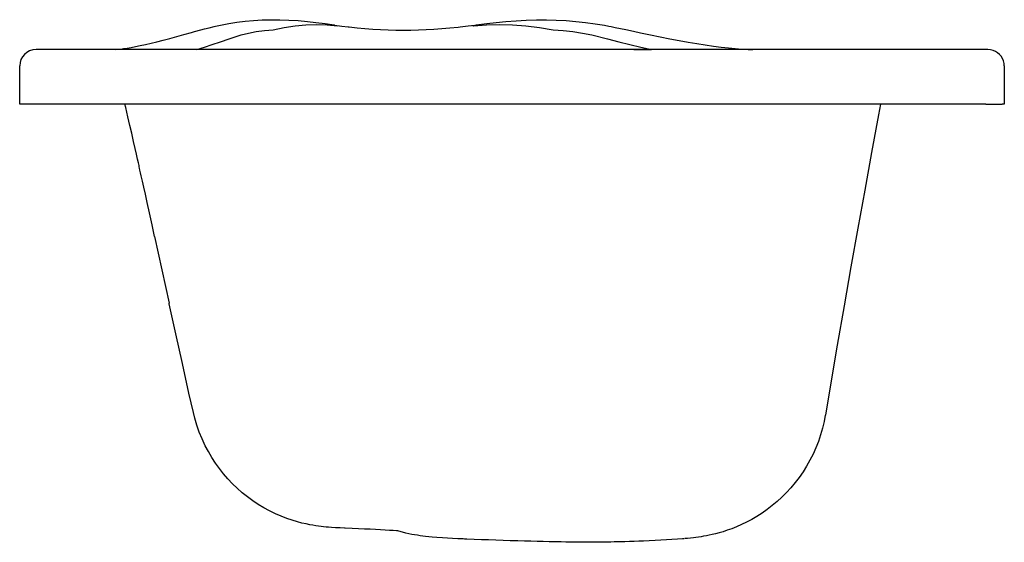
# Model space of a CAD drawing. Extents: x -0.452 to 0.452, y 0 to 0.48.
import ezdxf

# ---------------------------------------------------------------- set-up
doc = ezdxf.new("R2010")
doc.units = 0
doc.header["$MEASUREMENT"] = 0
doc.layers.add('BLOCKS', color=3, linetype='CONTINUOUS')

msp = doc.modelspace()

# ---------------------------------------------------------------- linework, layer by layer
at = {"layer": 'BLOCKS', "linetype": 'Continuous'}
for p, q in [((-0.25989, 0.46199), (-0.24871, 0.46555)), ((0.07327, 0.46555), (0.08777, 0.46199)), ((-0.41889, 0.45214), (-0.43719, 0.45214)), ((0.07514, 0.45214), (-0.41889, 0.45214)), ((0.43522, 0.45214), (0.07514, 0.45214)), ((0.1119, 0.45214), (0.12808, 0.45214)), ((0.43719, 0.45214), (0.43522, 0.45214)), ((-0.45219, 0.40214), (-0.45219, 0.43714)), ((0.45219, 0.43714), (0.45219, 0.40214)), ((-0.43375, 0.40214), (-0.45219, 0.40214)), ((0.07512, 0.40214), (-0.43375, 0.40214)), ((0.4352, 0.40214), (0.07512, 0.40214)), ((0.4352, 0.40214), (0.45022, 0.40214)), ((0.45219, 0.40214), (0.45022, 0.40214)), ((-0.32825, 0.28051), (-0.315, 0.2192))]:
    msp.add_line(p, q, dxfattribs=at)
at = {"layer": 'BLOCKS', "linetype": 'Continuous', "flags": 128}
for points in [[(-0.27231, 0.47359), (-0.26768, 0.47469), (-0.26022, 0.47615), (-0.25267, 0.47735), (-0.24506, 0.47828), (-0.23742, 0.47895), (-0.22955, 0.47938), (-0.22146, 0.47957), (-0.21322, 0.47951), (-0.20486, 0.47922), (-0.19641, 0.47869), (-0.18786, 0.47795), (-0.18031, 0.47713), (-0.17163, 0.476), (-0.1633, 0.47474), (-0.16293, 0.47468)], [(-0.03412, 0.47467), (-0.03296, 0.47485), (-0.02322, 0.47614), (-0.01454, 0.47713), (-0.00553, 0.47797), (0.00383, 0.47865), (0.01314, 0.47912), (0.02239, 0.47936), (0.03157, 0.47938), (0.04069, 0.47917), (0.04974, 0.47871), (0.05873, 0.47801), (0.06758, 0.47707), (0.07625, 0.47589), (0.08489, 0.47446), (0.08902, 0.47365)], [(-0.29158, 0.46859), (-0.29037, 0.46893), (-0.28248, 0.47106), (-0.27811, 0.47218)], [(-0.27812, 0.47219), (-0.27344, 0.47337), (-0.27234, 0.47364)], [(-0.24871, 0.46555), (-0.24213, 0.46727), (-0.23509, 0.46864), (-0.22746, 0.46967), (-0.2194, 0.47034)], [(-0.2194, 0.47034), (-0.20915, 0.47231), (-0.19915, 0.47378), (-0.18936, 0.47472), (-0.17956, 0.47508), (-0.16984, 0.47484), (-0.16017, 0.47399)], [(-0.16293, 0.47468), (-0.1563, 0.47373), (-0.15035, 0.47296)], [(-0.15032, 0.47297), (-0.14961, 0.47288), (-0.14233, 0.47207), (-0.1351, 0.47139), (-0.1279, 0.47086), (-0.12076, 0.47045), (-0.11368, 0.47016), (-0.10667, 0.46999), (-0.09972, 0.46994), (-0.09287, 0.47001), (-0.08595, 0.47018), (-0.07891, 0.47046), (-0.07173, 0.47085), (-0.06443, 0.47137), (-0.05699, 0.47202), (-0.04944, 0.47279), (-0.0476, 0.47301)], [(-0.0476, 0.47304), (-0.04027, 0.47393), (-0.03412, 0.47467)], [(-0.03538, 0.474), (-0.03578, 0.47395), (-0.03589, 0.47394)], [(-0.03589, 0.47394), (-0.03579, 0.47395), (-0.03541, 0.47399)], [(-0.03541, 0.47399), (-0.0235, 0.47483), (-0.01156, 0.47509), (0.00045, 0.47475), (0.01276, 0.47382), (0.02521, 0.47234), (0.0378, 0.47034)], [(-0.03538, 0.474), (-0.03538, 0.474), (-0.03539, 0.474), (-0.03539, 0.47399), (-0.0354, 0.47399), (-0.0354, 0.47399), (-0.0354, 0.47399), (-0.03541, 0.47399), (-0.03541, 0.47399)], [(0.0378, 0.47034), (0.04703, 0.46969), (0.05599, 0.46869), (0.06481, 0.4673), (0.07327, 0.46555)], [(0.08903, 0.47369), (0.09108, 0.47329), (0.09474, 0.47255)], [(0.09476, 0.47255), (0.10455, 0.47052), (0.11145, 0.46903)], [(-0.36389, 0.45228), (-0.36227, 0.45239), (-0.35968, 0.45265), (-0.35674, 0.45302), (-0.35344, 0.45351), (-0.34978, 0.45413), (-0.34576, 0.45489), (-0.34139, 0.45578), (-0.33666, 0.45682), (-0.33158, 0.458), (-0.32617, 0.45932), (-0.32041, 0.46078), (-0.31434, 0.46237), (-0.30795, 0.46408), (-0.30129, 0.46591), (-0.29442, 0.46783), (-0.29162, 0.46861)], [(-0.28949, 0.45214), (-0.28254, 0.45438), (-0.27529, 0.45678), (-0.26773, 0.45933), (-0.25989, 0.46199)], [(0.08777, 0.46199), (0.09816, 0.45934), (0.10833, 0.4568), (0.11832, 0.45439), (0.12808, 0.45214)], [(0.11149, 0.46906), (0.11804, 0.46763), (0.12715, 0.4657), (0.13608, 0.46386), (0.14498, 0.46209), (0.15355, 0.46047), (0.16185, 0.45898), (0.16985, 0.45763), (0.17755, 0.45642), (0.18494, 0.45536), (0.19199, 0.45446), (0.19871, 0.4537), (0.20509, 0.4531), (0.21112, 0.45264), (0.21679, 0.45234), (0.22121, 0.4522)], [(0.45219, 0.43714), (0.452, 0.43948), (0.45145, 0.44177), (0.45055, 0.44395), (0.44932, 0.44595), (0.44779, 0.44774), (0.446, 0.44927), (0.444, 0.4505), (0.44182, 0.4514), (0.43953, 0.45195), (0.43719, 0.45214)], [(-0.32825, 0.28051), (-0.33058, 0.29117), (-0.33297, 0.30211), (-0.33511, 0.31182), (-0.33676, 0.3193), (-0.33821, 0.32583), (-0.33944, 0.33141), (-0.34048, 0.33605), (-0.34115, 0.33907), (-0.34169, 0.34149), (-0.34209, 0.3433), (-0.34236, 0.3445), (-0.34259, 0.34553), (-0.34315, 0.34803), (-0.34393, 0.35151), (-0.34493, 0.35597), (-0.34616, 0.36141), (-0.34761, 0.36784), (-0.3493, 0.37526), (-0.35093, 0.38241), (-0.35274, 0.39029), (-0.35473, 0.3989), (-0.35549, 0.40214)], [(0.33856, 0.40214), (0.33667, 0.39207), (0.33029, 0.35774), (0.32393, 0.32307), (0.31759, 0.28805), (0.31127, 0.25266), (0.30498, 0.21691), (0.29871, 0.18079), (0.29246, 0.1442), (0.2878, 0.11648)], [(-0.2926, 0.11873), (-0.29668, 0.13676), (-0.30275, 0.16378), (-0.30883, 0.19115), (-0.31491, 0.21878), (-0.315, 0.2192)], [(-0.15378, 0.01266), (-0.15396, 0.01267), (-0.15793, 0.01285), (-0.16225, 0.01308), (-0.16567, 0.01329), (-0.16847, 0.01351), (-0.17083, 0.01371), (-0.17302, 0.01393), (-0.17526, 0.01418), (-0.17764, 0.01448), (-0.18015, 0.01484), (-0.18286, 0.01528), (-0.18584, 0.01582), (-0.18918, 0.0165), (-0.19294, 0.01738), (-0.19717, 0.01849), (-0.20183, 0.01989), (-0.20683, 0.0216), (-0.21203, 0.02361), (-0.21732, 0.02591), (-0.22261, 0.02849), (-0.22786, 0.03133), (-0.23302, 0.03444), (-0.23807, 0.03779), (-0.24298, 0.04138), (-0.24774, 0.0452), (-0.25234, 0.04924), (-0.25676, 0.0535), (-0.26098, 0.05795), (-0.265, 0.0626), (-0.26881, 0.06743), (-0.2724, 0.07244), (-0.27576, 0.07761), (-0.27888, 0.08292), (-0.28176, 0.08838), (-0.28466, 0.09459), (-0.28724, 0.10092), (-0.28947, 0.10733), (-0.29138, 0.1138), (-0.29256, 0.11874)], [(0.28778, 0.11648), (0.28667, 0.11061), (0.28519, 0.10438), (0.28342, 0.09826), (0.28137, 0.09225), (0.27906, 0.08638), (0.27648, 0.08063), (0.27364, 0.07502), (0.27058, 0.06961), (0.2673, 0.06437), (0.2638, 0.05932), (0.26009, 0.05446), (0.2562, 0.0498), (0.25212, 0.04535), (0.24789, 0.04112), (0.24351, 0.03712), (0.23901, 0.03334), (0.2344, 0.0298), (0.2297, 0.02651), (0.22494, 0.02346), (0.22016, 0.02067), (0.2154, 0.01814), (0.2107, 0.01587), (0.20614, 0.01388), (0.20177, 0.01215), (0.19765, 0.01068), (0.19382, 0.00943), (0.19028, 0.00839), (0.18701, 0.00752), (0.18399, 0.00679), (0.18118, 0.00618), (0.17855, 0.00565), (0.17604, 0.00519), (0.17365, 0.00479), (0.17131, 0.00444), (0.16898, 0.00412), (0.1666, 0.00383), (0.1641, 0.00355), (0.16134, 0.00328), (0.15881, 0.00306)], [(-0.10476, 0.01006), (-0.10596, 0.01015), (-0.10908, 0.01036), (-0.11257, 0.01059), (-0.11644, 0.01083), (-0.12067, 0.01108), (-0.12526, 0.01133), (-0.13019, 0.01159), (-0.13546, 0.01185), (-0.14105, 0.01211), (-0.14696, 0.01237), (-0.15317, 0.01264), (-0.15381, 0.01266)], [(-0.04364, 0.00268), (-0.04499, 0.00274), (-0.04982, 0.00295), (-0.05453, 0.00318), (-0.05919, 0.00343), (-0.06393, 0.00372), (-0.0691, 0.00409), (-0.07331, 0.00444), (-0.07653, 0.00475), (-0.07936, 0.00506), (-0.08196, 0.00538), (-0.08446, 0.00573), (-0.08692, 0.0061), (-0.08941, 0.00651), (-0.09198, 0.00699), (-0.09468, 0.00753), (-0.09753, 0.00816), (-0.10058, 0.00891), (-0.10386, 0.00979), (-0.10476, 0.01006)], [(0.07178, -0.00033), (0.07046, -0.00032), (0.06857, -0.00031), (0.06712, -0.0003), (0.06378, -0.00027), (0.06043, -0.00023), (0.05698, -0.00018), (0.05337, -0.00013), (0.04954, -0.00006), (0.04528, 0.00001), (0.0396, 0.00012), (0.03416, 0.00024), (0.02867, 0.00036), (0.02309, 0.00049), (0.01738, 0.00064), (0.01148, 0.00079), (0.00527, 0.00097), (-0.00154, 0.00117), (-0.00821, 0.00138), (-0.01484, 0.0016), (-0.02146, 0.00183), (-0.02808, 0.00207), (-0.03475, 0.00232), (-0.04148, 0.00259), (-0.04366, 0.00268)], [(0.15824, 0.00301), (0.15649, 0.00287), (0.15201, 0.00253), (0.14696, 0.00219), (0.14181, 0.00187), (0.13662, 0.00158), (0.13137, 0.00131), (0.12606, 0.00106), (0.12067, 0.00084), (0.11643, 0.00067), (0.11216, 0.00052), (0.10789, 0.00038), (0.1036, 0.00025), (0.09881, 0.00012), (0.09399, 0), (0.09077, -0.00007), (0.0876, -0.00014), (0.0845, -0.00019), (0.08143, -0.00024), (0.07837, -0.00028), (0.07667, -0.0003), (0.07536, -0.00031), (0.07391, -0.00032), (0.07248, -0.00033), (0.07179, -0.00033)]]:
    msp.add_lwpolyline(points, dxfattribs=at)
at = {"layer": 'BLOCKS', "linetype": 'Continuous'}
msp.add_arc((-0.43719, 0.43714), 0.015, 90, 180, dxfattribs=at)

doc.saveas('drawing.dxf')
